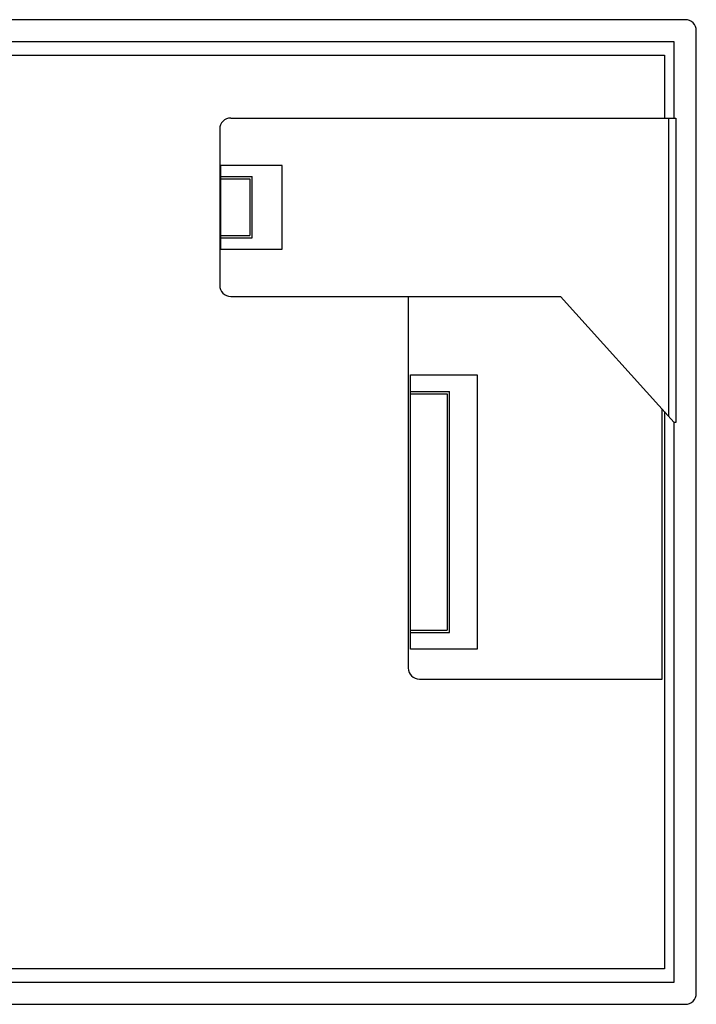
# Model space of a CAD drawing. Header units: millimetres. Extents: x -23 to 525, y 352 to 489.
# Tile 7 of 7: x 464 to 525, y 365 to 453. Entities that reach past the tile are written whole.
import ezdxf

# ---------------------------------------------------------------- set-up
doc = ezdxf.new("R2010")
doc.units = ezdxf.units.MM
doc.header["$LTSCALE"] = 30.734
doc.layers.get('0').update_dxf_attribs({"linetype": 'CONTINUOUS'})

msp = doc.modelspace()

# ---------------------------------------------------------------- linework, layer by layer
at = {"linetype": 'Continuous'}
for p, q in [((523.794, 452.911), (304.674, 452.911)), ((524.794, 365.551), (524.794, 451.911)), ((522.794, 450.911), (309.324, 450.911)), ((522.794, 444.081), (522.794, 450.911)), ((309.624, 449.731), (521.924, 449.731)), ((521.924, 449.731), (521.924, 444.081)), ((482.994, 444.081), (522.944, 444.081)), ((522.294, 444.081), (522.294, 417.326)), ((522.944, 444.081), (522.944, 416.771)), ((481.994, 443.081), (481.994, 429.081)), ((487.594, 439.831), (482.094, 439.831)), ((482.094, 432.331), (482.094, 439.831)), ((487.594, 432.331), (487.594, 439.831)), ((482.094, 438.831), (484.894, 438.831)), ((482.094, 438.631), (484.694, 438.631)), ((484.694, 438.631), (484.694, 433.531)), ((484.894, 433.331), (484.894, 438.831)), ((482.094, 433.531), (484.694, 433.531)), ((482.094, 433.331), (484.894, 433.331)), ((482.094, 432.331), (487.594, 432.331)), ((482.994, 428.081), (512.61, 428.081)), ((498.924, 428.081), (498.924, 394.731)), ((512.61, 428.081), (522.794, 416.771)), ((499.124, 421.031), (505.124, 421.031)), ((499.124, 396.431), (499.124, 421.031)), ((505.124, 421.031), (505.124, 396.431)), ((499.124, 419.531), (502.624, 419.531)), ((499.124, 419.331), (502.424, 419.331)), ((502.424, 419.331), (502.424, 398.131)), ((502.624, 397.931), (502.624, 419.531)), ((521.724, 393.731), (521.724, 417.959)), ((521.924, 417.737), (521.924, 367.731)), ((522.944, 416.771), (522.794, 416.771)), ((522.794, 366.551), (522.794, 416.771)), ((499.124, 398.131), (502.424, 398.131)), ((499.124, 397.931), (502.624, 397.931)), ((505.124, 396.431), (499.124, 396.431)), ((499.924, 393.731), (521.724, 393.731)), ((521.924, 367.731), (309.624, 367.731)), ((309.324, 366.551), (522.794, 366.551)), ((304.674, 364.551), (523.794, 364.551))]:
    msp.add_line(p, q, dxfattribs=at)
for centre, start, end in [((523.794, 451.911), 0, 90), ((482.994, 443.081), 90, 180), ((482.994, 429.081), 180, 270), ((499.924, 394.731), 180, 270), ((523.794, 365.551), 270, 0)]:
    msp.add_arc(centre, 1, start, end, dxfattribs=at)

doc.saveas('drawing.dxf')
